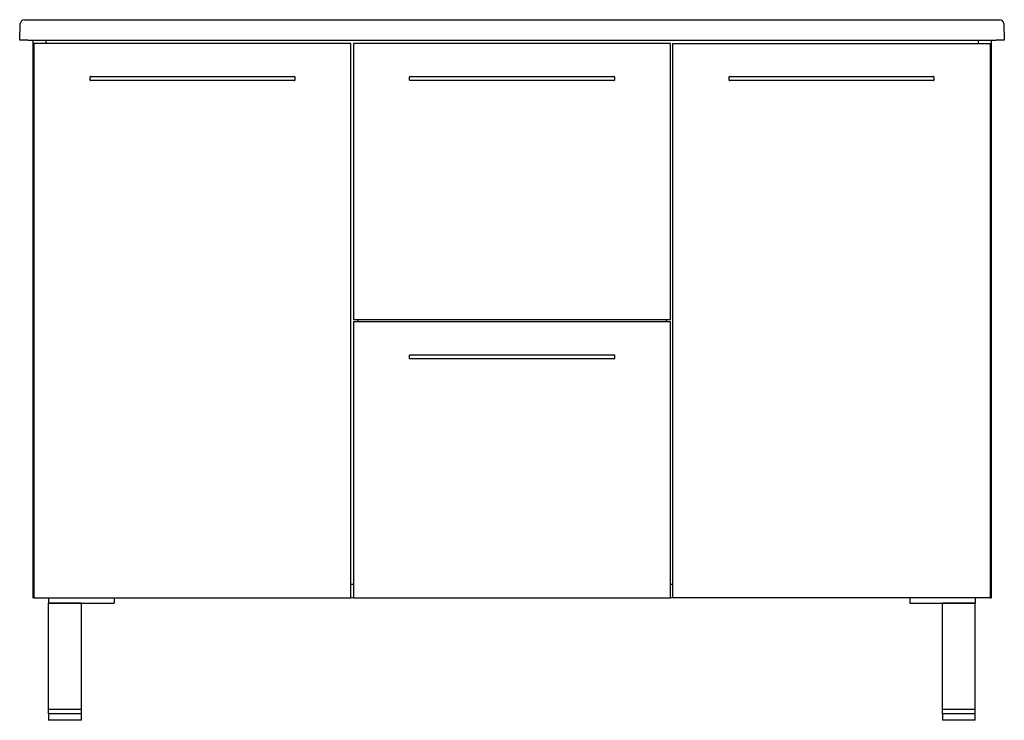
# Model space of a CAD drawing. Header units: millimetres. Extents: x 3725.87 to 3727.07, y 2428.87 to 2429.72.
import ezdxf

# ---------------------------------------------------------------- set-up
doc = ezdxf.new("R2010")
doc.units = ezdxf.units.MM
doc.layers.add('SANINDUSA', color=3, linetype='Continuous')

msp = doc.modelspace()

# ---------------------------------------------------------------- linework, layer by layer
at = {"layer": 'SANINDUSA'}
for p, q in [((3725.866, 2429.6971), (3725.8667, 2429.7173)), ((3725.8717, 2429.7221), (3725.8767, 2429.7221)), ((3725.8767, 2429.7221), (3727.057, 2429.7221)), ((3727.057, 2429.7221), (3727.062, 2429.7221)), ((3727.067, 2429.7173), (3727.0677, 2429.6971)), ((3725.8759, 2429.6971), (3725.866, 2429.6971)), ((3725.8759, 2429.6971), (3727.0577, 2429.6971)), ((3725.8818, 2429.6971), (3725.8818, 2429.0169)), ((3726.2703, 2429.6929), (3725.8833, 2429.6929)), ((3725.8833, 2429.6929), (3725.8833, 2429.0169)), ((3725.8978, 2429.6971), (3725.8978, 2429.6929)), ((3726.2703, 2429.0169), (3726.2703, 2429.6929)), ((3726.6603, 2429.6929), (3726.2733, 2429.6929)), ((3726.2733, 2429.6929), (3726.2733, 2429.3564)), ((3726.6603, 2429.3564), (3726.6603, 2429.6929)), ((3726.6633, 2429.0169), (3726.6633, 2429.6929)), ((3726.6633, 2429.6929), (3727.0503, 2429.6929)), ((3727.0358, 2429.6971), (3727.0358, 2429.6929)), ((3727.0503, 2429.6929), (3727.0503, 2429.0169)), ((3727.0518, 2429.6971), (3727.0518, 2429.0169)), ((3727.0677, 2429.6971), (3727.0577, 2429.6971)), ((3725.9518, 2429.6484), (3725.9518, 2429.6524)), ((3725.9523, 2429.6529), (3726.2013, 2429.6529)), ((3726.2013, 2429.6479), (3725.9523, 2429.6479)), ((3726.2018, 2429.6524), (3726.2018, 2429.6484)), ((3726.3418, 2429.6484), (3726.3418, 2429.6524)), ((3726.3423, 2429.6529), (3726.5913, 2429.6529)), ((3726.5913, 2429.6479), (3726.3423, 2429.6479)), ((3726.5918, 2429.6524), (3726.5918, 2429.6484)), ((3726.7318, 2429.6484), (3726.7318, 2429.6524)), ((3726.7323, 2429.6529), (3726.9813, 2429.6529)), ((3726.9813, 2429.6479), (3726.7323, 2429.6479)), ((3726.9818, 2429.6524), (3726.9818, 2429.6484)), ((3726.2733, 2429.3564), (3726.6603, 2429.3564)), ((3726.2788, 2429.3564), (3726.2788, 2429.3534)), ((3726.6548, 2429.3564), (3726.6548, 2429.3534)), ((3726.6603, 2429.3534), (3726.2733, 2429.3534)), ((3726.2733, 2429.3534), (3726.2733, 2429.0169)), ((3726.6603, 2429.0169), (3726.6603, 2429.3534)), ((3726.3418, 2429.3089), (3726.3418, 2429.3129)), ((3726.3423, 2429.3134), (3726.5913, 2429.3134)), ((3726.5913, 2429.3084), (3726.3423, 2429.3084)), ((3726.5918, 2429.3129), (3726.5918, 2429.3089)), ((3726.2703, 2429.0334), (3726.2733, 2429.0334)), ((3726.6603, 2429.0334), (3726.6633, 2429.0334)), ((3726.2703, 2429.0174), (3726.2733, 2429.0174)), ((3726.6603, 2429.0174), (3726.6633, 2429.0174)), ((3725.8833, 2429.0169), (3725.8818, 2429.0169)), ((3725.8833, 2429.0169), (3726.2703, 2429.0169)), ((3725.9013, 2429.0169), (3725.9013, 2429.0104)), ((3725.9013, 2429.0104), (3725.9813, 2429.0104)), ((3725.9013, 2428.8804), (3725.9013, 2429.0104)), ((3725.9413, 2429.0104), (3725.9013, 2429.0104)), ((3725.9413, 2428.8804), (3725.9413, 2429.0104)), ((3725.9813, 2429.0169), (3725.9813, 2429.0104)), ((3726.2733, 2429.0169), (3726.6603, 2429.0169)), ((3727.0503, 2429.0169), (3726.6633, 2429.0169)), ((3726.9523, 2429.0169), (3726.9523, 2429.0104)), ((3726.9523, 2429.0104), (3727.0323, 2429.0104)), ((3726.9923, 2428.8804), (3726.9923, 2429.0104)), ((3727.0323, 2429.0104), (3726.9923, 2429.0104)), ((3727.0323, 2429.0169), (3727.0323, 2429.0104)), ((3727.0323, 2428.8804), (3727.0323, 2429.0104)), ((3727.0503, 2429.0169), (3727.0518, 2429.0169)), ((3725.9413, 2428.8804), (3725.9013, 2428.8804)), ((3725.9013, 2428.8754), (3725.9013, 2428.8804)), ((3725.9013, 2428.8754), (3725.9013, 2428.8674)), ((3725.9413, 2428.8754), (3725.9013, 2428.8754)), ((3725.9413, 2428.8754), (3725.9413, 2428.8804)), ((3725.9413, 2428.8674), (3725.9413, 2428.8754)), ((3727.0323, 2428.8804), (3726.9923, 2428.8804)), ((3726.9923, 2428.8754), (3726.9923, 2428.8804)), ((3726.9923, 2428.8754), (3726.9923, 2428.8674)), ((3727.0323, 2428.8754), (3726.9923, 2428.8754)), ((3727.0323, 2428.8754), (3727.0323, 2428.8804)), ((3727.0323, 2428.8674), (3727.0323, 2428.8754)), ((3725.9213, 2428.8674), (3725.9013, 2428.8674)), ((3725.9413, 2428.8674), (3725.9213, 2428.8674)), ((3727.0323, 2428.8674), (3726.9923, 2428.8674))]:
    msp.add_line(p, q, dxfattribs=at)
for centre, radius, start, end in [((3725.8717, 2429.7171), 0.005, 90, 178), ((3727.062, 2429.7171), 0.005, 2, 90), ((3725.9523, 2429.6524), 0.0005, 90, 180), ((3725.9523, 2429.6484), 0.0005, 180, 270), ((3726.2013, 2429.6524), 0.0005, 0, 90), ((3726.2013, 2429.6484), 0.0005, 270, 0), ((3726.3423, 2429.6524), 0.0005, 90, 180), ((3726.3423, 2429.6484), 0.0005, 180, 270), ((3726.5913, 2429.6524), 0.0005, 0, 90), ((3726.5913, 2429.6484), 0.0005, 270, 0), ((3726.7323, 2429.6524), 0.0005, 90, 180), ((3726.7323, 2429.6484), 0.0005, 180, 270), ((3726.9813, 2429.6524), 0.0005, 0, 90), ((3726.9813, 2429.6484), 0.0005, 270, 0), ((3726.3423, 2429.3129), 0.0005, 90, 180), ((3726.3423, 2429.3089), 0.0005, 180, 270), ((3726.5913, 2429.3129), 0.0005, 0, 90), ((3726.5913, 2429.3089), 0.0005, 270, 0)]:
    msp.add_arc(centre, radius, start, end, dxfattribs=at)

doc.saveas('drawing.dxf')
